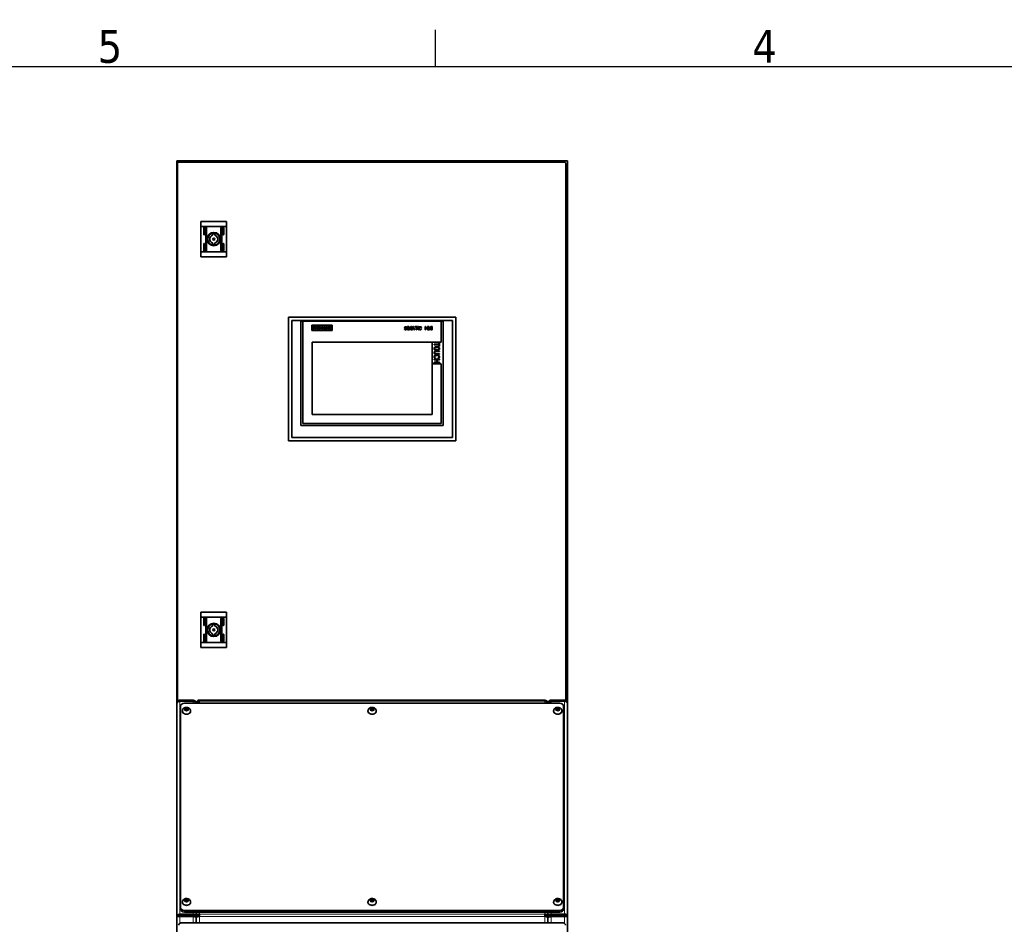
# Model space of a CAD drawing. Header units: millimetres. Extents: x 0 to 5040, y 0 to 3564.
# Tile 19 of 45: x 1148 to 2408, y 2346 to 3504. Entities that reach past the tile are written whole.
import ezdxf

# ---------------------------------------------------------------- set-up
doc = ezdxf.new("R2010")
doc.units = ezdxf.units.MM
doc.header["$LTSCALE"] = 12
doc.layers.get('0').update_dxf_attribs({"lineweight": 25})
for name, color, linetype, lineweight in [('Geometria schizzo (ISO)', 7, 'Continuous', 25), ('Simbolo (ISO)', 7, 'Continuous', 25), ('Spigoli visibili(ISO)', 7, 'Continuous', 35)]:
    doc.layers.add(name, color=color, linetype=linetype, lineweight=lineweight)
doc.layers.add('Spigoli tangenti visibili(ISO)', color=7, linetype='Continuous', lineweight=15, true_color=0x00803f)
doc.styles.add('Testo nota (ISO)', font='tahoma.ttf')

# ---------------------------------------------------------------- blocks, each defined once
blk = doc.blocks.new('Bordi Bordo di default')
at = {"layer": 'Geometria schizzo (ISO)'}
blk.add_line((140, 287), (140, 290.9), dxfattribs=at)
at = {"layer": 'Geometria schizzo (ISO)', "flags": 128}
blk.add_lwpolyline([(10, 10), (10, 287), (410, 287), (410, 10), (10, 10)], dxfattribs=at)
at = {"layer": 'Simbolo (ISO)', "char_height": 3.5, "attachment_point": 7, "style": 'Testo nota (ISO)'}
for s, insert in [('5', (103.98, 287.33)), ('4', (173.78, 287.4))]:
    blk.add_mtext(s, dxfattribs=dict(at, insert=insert))

msp = doc.modelspace()

# ---------------------------------------------------------------- linework, layer by layer
at = {"layer": 'Spigoli tangenti visibili(ISO)'}
for p, q in [((1369.932, 2631.838), (1369.932, 2633.189)), ((1827.932, 2633.189), (1827.932, 2631.838)), ((1352.932, 2631.838), (1352.932, 2359.54)), ((1369.932, 2629.365), (1369.932, 2631.838)), ((1819.932, 2632.018), (1377.932, 2632.018)), ((1377.932, 2632.018), (1377.932, 2629.365)), ((1819.932, 2629.365), (1819.932, 2632.018)), ((1827.932, 2631.838), (1827.932, 2629.365)), ((1844.932, 2359.54), (1844.932, 2631.838)), ((1352.932, 2358.126), (1352.932, 2356.278)), ((1352.932, 2356.278), (1352.932, 2347.787)), ((1358.932, 2362.078), (1358.932, 2364.2)), ((1369.932, 2359.54), (1369.932, 2362.078)), ((1369.932, 2358.126), (1369.932, 2359.54)), ((1369.932, 2348.189), (1369.932, 2356.278)), ((1377.932, 2362.078), (1377.932, 2359.361)), ((1377.932, 2359.361), (1819.932, 2359.361)), ((1377.932, 2356.532), (1377.932, 2348.189)), ((1819.932, 2356.532), (1377.932, 2356.532)), ((1819.932, 2359.361), (1819.932, 2362.078)), ((1819.932, 2348.189), (1819.932, 2356.532)), ((1827.932, 2362.078), (1827.932, 2359.54)), ((1827.932, 2359.54), (1827.932, 2358.126)), ((1827.932, 2356.278), (1827.932, 2348.189)), ((1838.932, 2364.2), (1838.932, 2362.078)), ((1844.932, 2356.278), (1844.932, 2358.126)), ((1844.932, 2347.787), (1844.932, 2356.278))]:
    msp.add_line(p, q, dxfattribs=at)
for centre in [(1361.432, 2621.445), (1598.932, 2621.445), (1836.432, 2621.445), (1361.432, 2376.786), (1598.932, 2376.786), (1836.432, 2376.786)]:
    msp.add_ellipse(centre, major_axis=(-2.69, 0), ratio=0.70710678, dxfattribs=at)
for centre in [(1361.432, 2619.635), (1598.932, 2619.635), (1836.432, 2619.635), (1361.432, 2374.976), (1598.932, 2374.976), (1836.432, 2374.976)]:
    msp.add_ellipse(centre, major_axis=(-5.25, 0), ratio=0.70710678, start_param=0, end_param=3.14159265, dxfattribs=at)
at = {"layer": 'Spigoli visibili(ISO)'}
for p, q in [((1848.932, 3323.189), (1348.932, 3323.189)), ((1348.932, 2629.189), (1348.932, 3323.189)), ((1349.852, 3319.449), (1349.852, 2631.741)), ((1844.612, 3321.689), (1352.092, 3321.689)), ((1846.852, 2632.698), (1846.852, 3319.449)), ((1848.932, 2629.189), (1848.932, 3323.189)), ((1379.852, 3245.689), (1379.852, 3239.52)), ((1379.852, 3245.689), (1412.852, 3245.689)), ((1379.852, 3206.858), (1379.852, 3239.52)), ((1379.852, 3239.52), (1412.852, 3239.52)), ((1383.602, 3237.689), (1383.602, 3229.189)), ((1384.602, 3229.189), (1384.602, 3237.689)), ((1386.102, 3237.689), (1386.102, 3208.689)), ((1387.102, 3208.689), (1387.102, 3237.689)), ((1405.602, 3237.689), (1405.602, 3208.689)), ((1406.602, 3208.689), (1406.602, 3237.689)), ((1408.102, 3237.689), (1408.102, 3229.189)), ((1409.102, 3229.189), (1409.102, 3237.689)), ((1412.852, 3245.689), (1412.852, 3239.52)), ((1412.852, 3206.858), (1412.852, 3239.52)), ((1394.852, 3229.77), (1394.852, 3228.064)), ((1397.852, 3228.064), (1397.852, 3229.77)), ((1401.18, 3229.252), (1401.18, 3229.631)), ((1383.602, 3217.189), (1383.602, 3208.689)), ((1384.602, 3208.689), (1384.602, 3217.189)), ((1394.852, 3218.315), (1394.852, 3216.608)), ((1397.852, 3216.608), (1397.852, 3218.315)), ((1401.18, 3216.748), (1401.18, 3217.127)), ((1408.102, 3217.189), (1408.102, 3208.689)), ((1409.102, 3208.689), (1409.102, 3217.189)), ((1379.852, 3206.858), (1379.852, 3200.689)), ((1379.852, 3206.858), (1412.852, 3206.858)), ((1379.852, 3200.689), (1412.852, 3200.689)), ((1412.852, 3206.858), (1412.852, 3200.689)), ((1491.932, 2965.189), (1491.932, 3123.189)), ((1491.932, 3123.189), (1705.932, 3123.189)), ((1496.232, 2969.489), (1496.232, 3118.889)), ((1496.232, 3118.889), (1701.632, 3118.889)), ((1507.872, 3118.389), (1507.872, 2984.629)), ((1689.992, 3118.389), (1507.872, 3118.389)), ((1510.372, 3118.389), (1510.372, 2987.129)), ((1521.638, 3106.188), (1521.638, 3113.188)), ((1521.638, 3113.188), (1547.638, 3113.188)), ((1525.182, 3110.813), (1525.182, 3111.515)), ((1526.001, 3111.554), (1526.001, 3107.888)), ((1527.132, 3111.554), (1526.001, 3111.554)), ((1527.132, 3107.888), (1527.132, 3111.554)), ((1527.99, 3107.888), (1527.99, 3111.554)), ((1527.99, 3111.554), (1530.681, 3111.554)), ((1530.681, 3111.554), (1530.681, 3110.891)), ((1531.383, 3111.554), (1531.383, 3107.888)), ((1532.709, 3111.554), (1531.383, 3111.554)), ((1533.684, 3109.331), (1532.709, 3111.554)), ((1534.581, 3111.554), (1533.684, 3109.331)), ((1535.907, 3111.554), (1534.581, 3111.554)), ((1535.907, 3107.888), (1535.907, 3111.554)), ((1536.765, 3111.554), (1536.765, 3107.888)), ((1539.495, 3111.554), (1536.765, 3111.554)), ((1539.495, 3110.891), (1539.495, 3111.554)), ((1540.158, 3111.554), (1540.158, 3107.888)), ((1541.367, 3111.554), (1540.158, 3111.554)), ((1542.654, 3109.292), (1541.367, 3111.554)), ((1543.434, 3111.554), (1542.654, 3111.554)), ((1542.654, 3111.554), (1542.654, 3109.292)), ((1543.434, 3107.888), (1543.434, 3111.554)), ((1546.632, 3110.813), (1546.632, 3111.515)), ((1547.638, 3113.188), (1547.638, 3106.188)), ((1644.058, 3107.158), (1644.058, 3111.158)), ((1644.058, 3111.158), (1644.558, 3111.158)), ((1644.558, 3111.158), (1644.558, 3107.158)), ((1645.974, 3111.158), (1645.224, 3111.158)), ((1645.224, 3111.158), (1645.224, 3107.158)), ((1647.224, 3107.583), (1645.974, 3111.158)), ((1648.474, 3111.158), (1647.224, 3107.583)), ((1649.224, 3111.158), (1648.474, 3111.158)), ((1649.224, 3107.158), (1649.224, 3111.158)), ((1651.224, 3111.158), (1649.891, 3107.158)), ((1651.891, 3111.158), (1651.224, 3111.158)), ((1653.224, 3107.158), (1651.891, 3111.158)), ((1657.058, 3111.158), (1653.891, 3111.158)), ((1653.891, 3111.158), (1653.891, 3110.732)), ((1657.058, 3110.732), (1657.058, 3111.158)), ((1658.224, 3111.158), (1657.724, 3111.158)), ((1657.724, 3111.158), (1657.724, 3107.158)), ((1658.224, 3107.158), (1658.224, 3111.158)), ((1667.308, 3111.158), (1666.808, 3111.158)), ((1666.808, 3111.158), (1666.808, 3107.158)), ((1667.308, 3109.541), (1667.308, 3111.158)), ((1670.141, 3111.158), (1669.641, 3111.158)), ((1669.641, 3111.158), (1669.641, 3109.541)), ((1670.141, 3107.158), (1670.141, 3111.158)), ((1671.558, 3111.158), (1670.808, 3111.158)), ((1670.808, 3111.158), (1670.808, 3107.158)), ((1672.808, 3107.583), (1671.558, 3111.158)), ((1674.058, 3111.158), (1672.808, 3107.583)), ((1674.808, 3111.158), (1674.058, 3111.158)), ((1674.808, 3107.158), (1674.808, 3111.158)), ((1675.974, 3111.158), (1675.474, 3111.158)), ((1675.474, 3111.158), (1675.474, 3107.158)), ((1675.974, 3107.158), (1675.974, 3111.158)), ((1687.492, 3091.439), (1687.492, 3118.389)), ((1689.992, 2984.629), (1689.992, 3118.389)), ((1701.632, 3118.889), (1701.632, 2969.489)), ((1705.932, 3123.189), (1705.932, 2965.189)), ((1547.638, 3106.188), (1521.638, 3106.188)), ((1522.569, 3108.668), (1522.569, 3107.966)), ((1526.001, 3107.888), (1527.132, 3107.888)), ((1530.72, 3107.888), (1527.99, 3107.888)), ((1530.681, 3110.891), (1529.043, 3110.891)), ((1529.043, 3110.891), (1529.043, 3110.033)), ((1529.043, 3110.033), (1530.486, 3110.033)), ((1530.486, 3109.448), (1529.043, 3109.448)), ((1529.043, 3109.448), (1529.043, 3108.551)), ((1529.043, 3108.551), (1530.72, 3108.551)), ((1530.486, 3110.033), (1530.486, 3109.448)), ((1530.72, 3108.551), (1530.72, 3107.888)), ((1531.383, 3107.888), (1532.124, 3107.888)), ((1532.124, 3107.888), (1532.124, 3110.228)), ((1532.124, 3110.228), (1533.138, 3107.849)), ((1533.138, 3107.849), (1533.801, 3107.849)), ((1533.801, 3107.849), (1534.854, 3110.267)), ((1534.854, 3110.267), (1534.854, 3107.888)), ((1534.854, 3107.888), (1535.907, 3107.888)), ((1536.765, 3107.888), (1539.534, 3107.888)), ((1537.857, 3110.033), (1537.857, 3110.891)), ((1537.857, 3110.891), (1539.495, 3110.891)), ((1539.3, 3110.033), (1537.857, 3110.033)), ((1537.857, 3108.551), (1537.857, 3109.448)), ((1537.857, 3109.448), (1539.3, 3109.448)), ((1539.534, 3108.551), (1537.857, 3108.551)), ((1539.3, 3109.448), (1539.3, 3110.033)), ((1539.534, 3107.888), (1539.534, 3108.551)), ((1540.158, 3107.888), (1540.899, 3107.888)), ((1540.899, 3107.888), (1540.899, 3110.228)), ((1540.899, 3110.228), (1542.225, 3107.888)), ((1542.225, 3107.888), (1543.434, 3107.888)), ((1544.058, 3108.668), (1544.058, 3107.966)), ((1640.308, 3108.264), (1640.808, 3108.264)), ((1643.141, 3110.222), (1642.641, 3110.222)), ((1644.558, 3107.158), (1644.058, 3107.158)), ((1645.224, 3107.158), (1645.724, 3107.158)), ((1645.724, 3107.158), (1645.724, 3110.307)), ((1645.724, 3110.307), (1646.891, 3107.158)), ((1646.891, 3107.158), (1647.558, 3107.158)), ((1647.558, 3107.158), (1648.724, 3110.307)), ((1648.724, 3110.307), (1648.724, 3107.158)), ((1648.724, 3107.158), (1649.224, 3107.158)), ((1649.891, 3107.158), (1650.391, 3107.158)), ((1650.391, 3107.158), (1650.724, 3108.179)), ((1650.724, 3108.179), (1652.391, 3108.179)), ((1650.808, 3108.52), (1651.558, 3110.817)), ((1652.308, 3108.52), (1650.808, 3108.52)), ((1651.558, 3110.817), (1652.308, 3108.52)), ((1652.391, 3108.179), (1652.724, 3107.158)), ((1652.724, 3107.158), (1653.224, 3107.158)), ((1653.891, 3110.732), (1655.224, 3110.732)), ((1655.224, 3110.732), (1655.224, 3107.158)), ((1655.224, 3107.158), (1655.724, 3107.158)), ((1655.724, 3107.158), (1655.724, 3110.732)), ((1655.724, 3110.732), (1657.058, 3110.732)), ((1657.724, 3107.158), (1658.224, 3107.158)), ((1661.641, 3110.137), (1662.141, 3110.137)), ((1662.141, 3108.179), (1661.641, 3108.179)), ((1666.808, 3107.158), (1667.308, 3107.158)), ((1669.641, 3109.541), (1667.308, 3109.541)), ((1667.308, 3107.158), (1667.308, 3109.03)), ((1667.308, 3109.03), (1669.641, 3109.03)), ((1669.641, 3109.03), (1669.641, 3107.158)), ((1669.641, 3107.158), (1670.141, 3107.158)), ((1670.808, 3107.158), (1671.308, 3107.158)), ((1671.308, 3107.158), (1671.308, 3110.307)), ((1671.308, 3110.307), (1672.474, 3107.158)), ((1672.474, 3107.158), (1673.141, 3107.158)), ((1673.141, 3107.158), (1674.308, 3110.307)), ((1674.308, 3110.307), (1674.308, 3107.158)), ((1674.308, 3107.158), (1674.808, 3107.158)), ((1675.474, 3107.158), (1675.974, 3107.158)), ((1522.182, 3091.439), (1522.182, 2998.939)), ((1675.682, 3091.439), (1522.182, 3091.439)), ((1675.682, 3091.439), (1687.492, 3091.439)), ((1675.682, 3063.749), (1675.682, 3091.439)), ((1684.325, 3088.756), (1678.226, 3088.756)), ((1678.226, 3088.756), (1678.226, 3088.073)), ((1678.226, 3088.073), (1684.325, 3088.073)), ((1685.051, 3090.576), (1684.325, 3090.576)), ((1684.325, 3090.576), (1684.325, 3088.756)), ((1684.325, 3088.073), (1684.325, 3086.253)), ((1684.325, 3086.253), (1685.051, 3086.253)), ((1685.051, 3086.253), (1685.051, 3090.576)), ((1685.051, 3079.883), (1680.549, 3079.883)), ((1680.549, 3079.201), (1685.051, 3079.201)), ((1685.051, 3076.471), (1680.549, 3076.471)), ((1680.549, 3075.788), (1685.051, 3075.788)), ((1685.051, 3079.201), (1685.051, 3079.883)), ((1685.051, 3075.788), (1685.051, 3076.471)), ((1675.682, 2998.939), (1675.682, 3063.749)), ((1687.492, 3063.749), (1675.682, 3063.749)), ((1685.051, 3069.532), (1678.226, 3069.532)), ((1678.226, 3069.532), (1678.226, 3068.85)), ((1678.226, 3068.85), (1681.421, 3068.85)), ((1681.421, 3065.665), (1678.226, 3065.665)), ((1678.226, 3065.665), (1678.226, 3064.982)), ((1678.226, 3064.982), (1685.051, 3064.982)), ((1679.969, 3070.442), (1679.969, 3071.125)), ((1681.421, 3068.85), (1681.421, 3065.665)), ((1682.292, 3065.665), (1682.292, 3068.85)), ((1682.292, 3068.85), (1685.051, 3068.85)), ((1685.051, 3065.665), (1682.292, 3065.665)), ((1683.308, 3071.125), (1683.308, 3070.442)), ((1685.051, 3068.85), (1685.051, 3069.532)), ((1685.051, 3064.982), (1685.051, 3065.665)), ((1687.492, 2987.129), (1687.492, 3063.749)), ((1522.182, 2998.939), (1675.682, 2998.939)), ((1510.372, 2987.129), (1687.492, 2987.129)), ((1507.872, 2984.629), (1689.992, 2984.629)), ((1705.932, 2965.189), (1491.932, 2965.189)), ((1701.632, 2969.489), (1496.232, 2969.489)), ((1379.852, 2745.689), (1379.852, 2739.52)), ((1379.852, 2745.689), (1412.852, 2745.689)), ((1379.852, 2706.858), (1379.852, 2739.52)), ((1379.852, 2739.52), (1412.852, 2739.52)), ((1383.602, 2737.689), (1383.602, 2729.189)), ((1384.602, 2729.189), (1384.602, 2737.689)), ((1386.102, 2737.689), (1386.102, 2708.689)), ((1387.102, 2708.689), (1387.102, 2737.689)), ((1405.602, 2737.689), (1405.602, 2708.689)), ((1406.602, 2708.689), (1406.602, 2737.689)), ((1408.102, 2737.689), (1408.102, 2729.189)), ((1409.102, 2729.189), (1409.102, 2737.689)), ((1412.852, 2745.689), (1412.852, 2739.52)), ((1412.852, 2706.858), (1412.852, 2739.52)), ((1394.852, 2729.77), (1394.852, 2728.064)), ((1397.852, 2728.064), (1397.852, 2729.77)), ((1401.18, 2729.252), (1401.18, 2729.631)), ((1383.602, 2717.189), (1383.602, 2708.689)), ((1384.602, 2708.689), (1384.602, 2717.189)), ((1394.852, 2718.315), (1394.852, 2716.608)), ((1397.852, 2716.608), (1397.852, 2718.315)), ((1401.18, 2716.748), (1401.18, 2717.127)), ((1408.102, 2717.189), (1408.102, 2708.689)), ((1409.102, 2708.689), (1409.102, 2717.189)), ((1379.852, 2706.858), (1379.852, 2700.689)), ((1379.852, 2706.858), (1412.852, 2706.858)), ((1379.852, 2700.689), (1412.852, 2700.689)), ((1412.852, 2706.858), (1412.852, 2700.689)), ((1369.932, 2633.189), (1352.932, 2633.189)), ((1352.932, 2631.838), (1352.932, 2633.189)), ((1377.932, 2633.189), (1819.932, 2633.189)), ((1377.932, 2632.018), (1377.932, 2633.189)), ((1819.932, 2633.189), (1819.932, 2632.018)), ((1844.932, 2633.189), (1827.932, 2633.189)), ((1844.932, 2631.838), (1844.932, 2633.189)), ((1348.932, 2356.532), (1348.932, 2629.189)), ((1352.932, 2631.838), (1369.932, 2631.838)), ((1353.932, 2367.735), (1353.932, 2625.829)), ((1358.932, 2629.365), (1838.932, 2629.365)), ((1359.432, 2622.262), (1361.432, 2623.078)), ((1359.432, 2620.629), (1359.432, 2622.262)), ((1361.432, 2619.812), (1359.432, 2620.629)), ((1361.432, 2623.078), (1363.432, 2622.262)), ((1361.432, 2621.607), (1361.432, 2623.078)), ((1363.432, 2620.629), (1361.432, 2619.812)), ((1363.432, 2622.262), (1363.432, 2620.629)), ((1373.889, 2629.775), (1373.932, 2629.775)), ((1373.932, 2629.365), (1373.932, 2629.775)), ((1596.932, 2622.262), (1598.932, 2623.078)), ((1596.932, 2620.629), (1596.932, 2622.262)), ((1598.932, 2619.812), (1596.932, 2620.629)), ((1598.932, 2623.078), (1600.932, 2622.262)), ((1598.932, 2621.607), (1598.932, 2623.078)), ((1600.932, 2620.629), (1598.932, 2619.812)), ((1600.932, 2622.262), (1600.932, 2620.629)), ((1823.975, 2629.775), (1823.932, 2629.775)), ((1823.932, 2629.775), (1823.932, 2629.365)), ((1827.932, 2631.838), (1844.932, 2631.838)), ((1834.432, 2622.262), (1836.432, 2623.078)), ((1834.432, 2620.629), (1834.432, 2622.262)), ((1836.432, 2619.812), (1834.432, 2620.629)), ((1836.432, 2623.078), (1838.432, 2622.262)), ((1836.432, 2621.607), (1836.432, 2623.078)), ((1838.432, 2620.629), (1836.432, 2619.812)), ((1838.432, 2622.262), (1838.432, 2620.629)), ((1843.932, 2625.829), (1843.932, 2367.735)), ((1848.932, 2629.189), (1848.932, 2356.532)), ((1356.182, 2619.635), (1356.182, 2619.112)), ((1366.682, 2619.635), (1366.682, 2619.112)), ((1593.682, 2619.635), (1593.682, 2619.112)), ((1604.182, 2619.635), (1604.182, 2619.112)), ((1831.182, 2619.635), (1831.182, 2619.112)), ((1841.682, 2619.635), (1841.682, 2619.112)), ((1356.182, 2374.976), (1356.182, 2374.453)), ((1359.432, 2377.603), (1361.432, 2378.419)), ((1359.432, 2375.97), (1359.432, 2377.603)), ((1361.432, 2375.153), (1359.432, 2375.97)), ((1361.432, 2378.419), (1363.432, 2377.603)), ((1361.432, 2376.948), (1361.432, 2378.419)), ((1363.432, 2375.97), (1361.432, 2375.153)), ((1363.432, 2377.603), (1363.432, 2375.97)), ((1366.682, 2374.976), (1366.682, 2374.453)), ((1593.682, 2374.976), (1593.682, 2374.453)), ((1596.932, 2377.603), (1598.932, 2378.419)), ((1596.932, 2375.97), (1596.932, 2377.603)), ((1598.932, 2375.153), (1596.932, 2375.97)), ((1598.932, 2378.419), (1600.932, 2377.603)), ((1598.932, 2376.948), (1598.932, 2378.419)), ((1600.932, 2375.97), (1598.932, 2375.153)), ((1600.932, 2377.603), (1600.932, 2375.97)), ((1604.182, 2374.976), (1604.182, 2374.453)), ((1831.182, 2374.976), (1831.182, 2374.453)), ((1834.432, 2377.603), (1836.432, 2378.419)), ((1834.432, 2375.97), (1834.432, 2377.603)), ((1836.432, 2375.153), (1834.432, 2375.97)), ((1836.432, 2378.419), (1838.432, 2377.603)), ((1836.432, 2376.948), (1836.432, 2378.419)), ((1838.432, 2375.97), (1836.432, 2375.153)), ((1838.432, 2377.603), (1838.432, 2375.97)), ((1841.682, 2374.976), (1841.682, 2374.453)), ((1348.932, 1940.189), (1348.932, 2356.532)), ((1350.932, 2356.532), (1348.932, 2356.532)), ((1369.932, 2359.54), (1352.932, 2359.54)), ((1352.932, 2358.126), (1352.932, 2359.54)), ((1352.932, 2358.126), (1369.932, 2358.126)), ((1352.932, 2356.278), (1369.932, 2356.278)), ((1353.932, 2367.735), (1353.932, 2365.614)), ((1838.932, 2364.2), (1358.932, 2364.2)), ((1358.932, 2362.078), (1838.932, 2362.078)), ((1371.932, 2357.298), (1371.932, 2356.167)), ((1371.932, 2357.298), (1373.932, 2357.298)), ((1373.932, 2362.078), (1373.932, 2357.298)), ((1373.932, 2357.298), (1373.932, 2362.078)), ((1373.932, 2355.45), (1373.932, 2357.298)), ((1375.932, 2357.298), (1373.932, 2357.298)), ((1373.932, 2357.298), (1373.932, 2355.45)), ((1373.932, 2355.45), (1373.932, 2348.189)), ((1373.932, 2348.189), (1373.932, 2355.45)), ((1375.932, 2357.298), (1375.932, 2356.172)), ((1377.932, 2356.532), (1377.932, 2359.361)), ((1819.932, 2359.361), (1819.932, 2356.532)), ((1821.932, 2357.298), (1821.932, 2356.172)), ((1821.932, 2357.298), (1823.932, 2357.298)), ((1823.932, 2357.298), (1823.932, 2362.078)), ((1823.932, 2362.078), (1823.932, 2357.298)), ((1825.932, 2357.298), (1823.932, 2357.298)), ((1823.932, 2357.298), (1823.932, 2355.45)), ((1823.932, 2355.45), (1823.932, 2357.298)), ((1823.932, 2348.189), (1823.932, 2355.45)), ((1823.932, 2355.45), (1823.932, 2348.189)), ((1825.932, 2357.298), (1825.932, 2356.167)), ((1844.932, 2359.54), (1827.932, 2359.54)), ((1844.932, 2358.126), (1827.932, 2358.126)), ((1827.932, 2356.278), (1844.932, 2356.278)), ((1843.932, 2365.614), (1843.932, 2367.735)), ((1844.932, 2358.126), (1844.932, 2359.54)), ((1846.932, 2356.532), (1848.932, 2356.532)), ((1848.932, 2356.532), (1848.932, 1940.189)), ((1354.432, 2348.189), (1843.432, 2348.189))]:
    msp.add_line(p, q, dxfattribs=at)
for centre, radius in [((1396.352, 3223.189), 8.55), ((1396.352, 3223.189), 8.05), ((1396.352, 3223.189), 7.75), ((1396.352, 3223.189), 1.3), ((1396.352, 2723.189), 8.55), ((1396.352, 2723.189), 8.05), ((1396.352, 2723.189), 7.75), ((1396.352, 2723.189), 1.3)]:
    msp.add_circle(centre, radius, dxfattribs=at)
for centre, radius, start, end in [((1352.092, 3319.449), 2.24, 90, 180), ((1844.612, 3319.449), 2.24, 0, 90), ((1384.102, 3237.689), 0.5, 0, 180), ((1386.602, 3237.689), 0.5, 0, 180), ((1406.102, 3237.689), 0.5, 0, 180), ((1408.602, 3237.689), 0.5, 0, 180), ((1384.102, 3229.189), 0.5, 180, 0), ((1396.352, 3223.189), 5.1, 107.104635, 252.895365), ((1396.352, 3223.189), 6.75, 77.160412, 102.839588), ((1396.352, 3223.189), 5.1, 287.104635, 72.895365), ((1408.602, 3229.189), 0.5, 180, 0), ((1384.102, 3217.189), 0.5, 0, 180), ((1396.352, 3223.189), 6.75, 257.160412, 282.839588), ((1408.602, 3217.189), 0.5, 0, 180), ((1384.102, 3208.689), 0.5, 180, 0), ((1386.602, 3208.689), 0.5, 180, 0), ((1406.102, 3208.689), 0.5, 180, 0), ((1408.602, 3208.689), 0.5, 180, 0), ((1384.102, 2737.689), 0.5, 0, 180), ((1386.602, 2737.689), 0.5, 0, 180), ((1406.102, 2737.689), 0.5, 0, 180), ((1408.602, 2737.689), 0.5, 0, 180), ((1384.102, 2729.189), 0.5, 180, 0), ((1396.352, 2723.189), 5.1, 107.104635, 252.895365), ((1396.352, 2723.189), 6.75, 77.160412, 102.839588), ((1396.352, 2723.189), 5.1, 287.104635, 72.895365), ((1408.602, 2729.189), 0.5, 180, 0), ((1384.102, 2717.189), 0.5, 0, 180), ((1384.102, 2708.689), 0.5, 180, 0), ((1386.602, 2708.689), 0.5, 180, 0), ((1396.352, 2723.189), 6.75, 257.160412, 282.839588), ((1406.102, 2708.689), 0.5, 180, 0), ((1408.602, 2717.189), 0.5, 0, 180), ((1408.602, 2708.689), 0.5, 180, 0), ((1354.432, 2345.189), 3, 90, 180), ((1843.432, 2345.189), 3, 0, 90)]:
    msp.add_arc(centre, radius, start, end, dxfattribs=at)
for centre, major_axis, ratio, start_param, end_param in [((1358.932, 2625.829), (-5, 0), 0.70710678, 4.71238898, 6.28318531), ((1838.932, 2625.829), (5, 0), 0.70710678, 0, 1.57079633), ((1361.432, 2619.112), (5.25, 0), 0.70710678, 3.14159265, 6.28318531), ((1598.932, 2619.112), (5.25, 0), 0.70710678, 3.14159265, 6.28318531), ((1836.432, 2619.112), (5.25, 0), 0.70710678, 3.14159265, 6.28318531), ((1361.432, 2374.453), (5.25, 0), 0.70710678, 3.14159265, 6.28318531), ((1598.932, 2374.453), (5.25, 0), 0.70710678, 3.14159265, 6.28318531), ((1836.432, 2374.453), (5.25, 0), 0.70710678, 3.14159265, 6.28318531), ((1358.932, 2367.735), (-5, 0), 0.70710678, 0, 1.57079633), ((1358.932, 2365.614), (-5, 0), 0.70710678, 0, 1.57079633), ((1369.932, 2357.298), (2, 0), 0.41421356, 0, 1.57079633), ((1827.932, 2357.298), (-2, 0), 0.41421356, 4.71238898, 6.28318531), ((1838.932, 2367.735), (5, 0), 0.70710678, 4.71238898, 6.28318531), ((1838.932, 2365.614), (5, 0), 0.70710678, 4.71238898, 6.28318531)]:
    msp.add_ellipse(centre, major_axis=major_axis, ratio=ratio, start_param=start_param, end_param=end_param, dxfattribs=at)
for points, knots in [([(1525.182, 3111.515), (1524.914, 3111.562), (1524.563, 3111.63), (1524.07, 3111.665), (1523.725, 3111.64), (1523.36, 3111.56), (1523.029, 3111.416), (1522.746, 3111.195), (1522.563, 3110.868), (1522.514, 3110.511), (1522.562, 3110.162), (1522.734, 3109.857), (1522.96, 3109.651), (1523.222, 3109.505), (1523.52, 3109.366), (1523.852, 3109.232), (1524.14, 3109.098), (1524.318, 3108.973), (1524.393, 3108.821), (1524.344, 3108.681), (1524.213, 3108.586), (1524.055, 3108.532), (1523.884, 3108.499), (1523.715, 3108.482), (1523.488, 3108.475), (1523.095, 3108.5), (1522.775, 3108.587), (1522.569, 3108.668)], [0, 0, 0, 0, 0.10329079, 0.1354975, 0.18738975, 0.23392729, 0.27657331, 0.32346868, 0.3675738, 0.41511706, 0.45764302, 0.49933538, 0.54502271, 0.57153398, 0.61311004, 0.66988591, 0.7073551, 0.73344259, 0.75123643, 0.76687553, 0.78537061, 0.81058642, 0.82983455, 0.85129276, 0.87510605, 0.91609305, 1, 1, 1, 1]), ([(1546.632, 3111.515), (1546.367, 3111.56), (1546.018, 3111.624), (1545.532, 3111.655), (1545.193, 3111.629), (1544.836, 3111.546), (1544.51, 3111.397), (1544.229, 3111.175), (1544.045, 3110.853), (1543.995, 3110.502), (1544.047, 3110.158), (1544.221, 3109.855), (1544.45, 3109.649), (1544.716, 3109.501), (1545.015, 3109.362), (1545.346, 3109.229), (1545.634, 3109.098), (1545.813, 3108.977), (1545.89, 3108.828), (1545.84, 3108.689), (1545.708, 3108.597), (1545.547, 3108.543), (1545.372, 3108.507), (1545.2, 3108.488), (1544.973, 3108.479), (1544.583, 3108.502), (1544.263, 3108.588), (1544.058, 3108.668)], [0, 0, 0, 0, 0.10254083, 0.13499396, 0.18559758, 0.23144777, 0.27404615, 0.32153324, 0.36544608, 0.41184917, 0.45417555, 0.49602624, 0.54221547, 0.56984391, 0.61175256, 0.66808694, 0.7058853, 0.73203868, 0.74956725, 0.76492353, 0.78347205, 0.80902043, 0.82957194, 0.85149132, 0.87492978, 0.91597462, 1, 1, 1, 1]), ([(1640.808, 3108.264), (1640.818, 3108.22), (1640.864, 3108.082), (1641.004, 3107.854), (1641.353, 3107.659), (1641.809, 3107.671), (1642.252, 3107.67), (1642.605, 3107.818), (1642.818, 3108.03), (1642.925, 3108.307), (1642.818, 3108.584), (1642.605, 3108.795), (1642.279, 3108.933), (1641.891, 3108.944), (1641.504, 3108.961), (1641.107, 3109.112), (1640.796, 3109.342), (1640.571, 3109.688), (1640.55, 3110.037), (1640.573, 3110.418), (1640.801, 3110.762), (1641.121, 3110.997), (1641.504, 3111.142), (1641.906, 3111.169), (1642.35, 3111.131), (1642.722, 3110.916), (1642.951, 3110.638), (1643.085, 3110.41), (1643.128, 3110.275), (1643.141, 3110.222)], [0, 0, 0, 0, 0.01408936, 0.04607962, 0.08151103, 0.13416046, 0.18680988, 0.22021427, 0.25145707, 0.27963579, 0.30781452, 0.33905732, 0.37246171, 0.41640558, 0.46034946, 0.49335291, 0.54868143, 0.57928097, 0.61996875, 0.6559526, 0.6978275, 0.74430722, 0.77930791, 0.82508138, 0.8702724, 0.91761508, 0.95539594, 0.98280245, 1, 1, 1, 1]), ([(1662.141, 3110.137), (1662.136, 3110.23), (1662.091, 3110.468), (1661.864, 3110.801), (1661.526, 3111.028), (1661.115, 3111.144), (1660.618, 3111.164), (1660.094, 3111.155), (1659.622, 3111.007), (1659.295, 3110.744), (1659.038, 3110.409), (1658.907, 3109.977), (1658.886, 3109.421), (1658.881, 3108.853), (1658.914, 3108.319), (1659.038, 3107.907), (1659.295, 3107.572), (1659.622, 3107.309), (1660.075, 3107.166), (1660.62, 3107.153), (1661.148, 3107.165), (1661.591, 3107.325), (1661.919, 3107.565), (1662.092, 3107.894), (1662.134, 3108.106), (1662.141, 3108.179)], [0, 0, 0, 0, 0.02648452, 0.07123606, 0.11250144, 0.14328242, 0.19476914, 0.25720882, 0.29578827, 0.33668032, 0.37781412, 0.41704883, 0.46635002, 0.53992557, 0.58317704, 0.62241175, 0.66354555, 0.7044376, 0.74301705, 0.79997879, 0.8631735, 0.89553332, 0.93642536, 0.97888513, 1, 1, 1, 1]), ([(1522.569, 3107.966), (1522.819, 3107.894), (1523.189, 3107.813), (1523.71, 3107.784), (1524.103, 3107.807), (1524.493, 3107.888), (1524.857, 3108.034), (1525.177, 3108.255), (1525.396, 3108.591), (1525.454, 3108.962), (1525.403, 3109.321), (1525.233, 3109.635), (1525.004, 3109.851), (1524.738, 3110.003), (1524.44, 3110.15), (1524.111, 3110.29), (1523.825, 3110.425), (1523.648, 3110.554), (1523.576, 3110.699), (1523.613, 3110.82), (1523.709, 3110.9), (1523.83, 3110.949), (1523.959, 3110.984), (1524.085, 3111.004), (1524.267, 3111.012), (1524.641, 3110.98), (1524.961, 3110.89), (1525.182, 3110.813)], [0, 0, 0, 0, 0.09846969, 0.14284222, 0.19736124, 0.24700921, 0.29308981, 0.34519262, 0.39189039, 0.44040846, 0.48433783, 0.527032, 0.57328792, 0.60124536, 0.64310119, 0.69898881, 0.73657221, 0.76287328, 0.7810136, 0.79326058, 0.80760368, 0.82672795, 0.84236079, 0.85832051, 0.87479292, 0.91141699, 1, 1, 1, 1]), ([(1544.058, 3107.966), (1544.307, 3107.896), (1544.676, 3107.815), (1545.195, 3107.788), (1545.585, 3107.812), (1545.972, 3107.894), (1546.33, 3108.039), (1546.643, 3108.261), (1546.853, 3108.596), (1546.907, 3108.964), (1546.857, 3109.321), (1546.688, 3109.631), (1546.463, 3109.844), (1546.202, 3109.994), (1545.907, 3110.137), (1545.581, 3110.275), (1545.297, 3110.408), (1545.119, 3110.536), (1545.038, 3110.708), (1545.123, 3110.899), (1545.371, 3110.987), (1545.661, 3111.007), (1546.103, 3110.978), (1546.421, 3110.891), (1546.632, 3110.813)], [0, 0, 0, 0, 0.09882071, 0.14335142, 0.19799642, 0.24762046, 0.29354835, 0.34484802, 0.39138255, 0.44030855, 0.48404554, 0.52661396, 0.57274013, 0.60003365, 0.64157911, 0.6975129, 0.73523028, 0.76162511, 0.77983009, 0.80275514, 0.83161688, 0.87498607, 0.91412751, 1, 1, 1, 1]), ([(1642.641, 3110.222), (1642.603, 3110.325), (1642.505, 3110.476), (1642.231, 3110.647), (1641.89, 3110.651), (1641.542, 3110.636), (1641.257, 3110.496), (1641.087, 3110.289), (1641.045, 3110.052), (1641.087, 3109.814), (1641.257, 3109.608), (1641.542, 3109.466), (1641.939, 3109.456), (1642.368, 3109.433), (1642.797, 3109.277), (1643.095, 3109.011), (1643.337, 3108.694), (1643.419, 3108.307), (1643.332, 3107.9), (1643.068, 3107.573), (1642.729, 3107.298), (1642.284, 3107.167), (1641.79, 3107.153), (1641.292, 3107.165), (1640.824, 3107.347), (1640.501, 3107.68), (1640.366, 3108.016), (1640.319, 3108.207), (1640.308, 3108.264)], [0, 0, 0, 0, 0.03194214, 0.05753914, 0.09707692, 0.13661471, 0.16602218, 0.1943364, 0.21704954, 0.23976267, 0.26807688, 0.29748435, 0.33702214, 0.39111468, 0.43263243, 0.47720675, 0.51511517, 0.55617553, 0.59723588, 0.64148326, 0.6854706, 0.73266884, 0.78389895, 0.84081975, 0.88797227, 0.93788558, 0.98164172, 1, 1, 1, 1]), ([(1661.641, 3108.179), (1661.632, 3108.134), (1661.59, 3108.007), (1661.436, 3107.806), (1661.087, 3107.677), (1660.619, 3107.668), (1660.144, 3107.66), (1659.76, 3107.817), (1659.535, 3108.048), (1659.417, 3108.348), (1659.372, 3108.827), (1659.396, 3109.344), (1659.388, 3109.885), (1659.52, 3110.251), (1659.76, 3110.499), (1660.126, 3110.65), (1660.601, 3110.646), (1661.067, 3110.648), (1661.482, 3110.49), (1661.601, 3110.284), (1661.641, 3110.137)], [0, 0, 0, 0, 0.01887679, 0.05686904, 0.10162392, 0.17018194, 0.25438238, 0.29913714, 0.34099599, 0.38640534, 0.43249121, 0.54271086, 0.60476434, 0.6597744, 0.70163326, 0.74638802, 0.82276468, 0.89914148, 0.94389637, 1, 1, 1, 1]), ([(1680.549, 3079.883), (1680.061, 3079.876), (1679.401, 3079.698), (1678.677, 3079.162), (1678.255, 3078.503), (1678.165, 3077.751), (1678.335, 3077.042), (1678.678, 3076.51), (1679.194, 3076.118), (1679.855, 3075.87), (1680.3, 3075.798), (1680.549, 3075.788)], [0, 0, 0, 0, 0.19616416, 0.30331944, 0.38171226, 0.53187754, 0.6171254, 0.69551822, 0.80267374, 0.89326889, 1, 1, 1, 1]), ([(1683.308, 3070.442), (1683.481, 3070.445), (1683.837, 3070.5), (1684.358, 3070.766), (1684.844, 3071.269), (1685.099, 3071.996), (1685.057, 3072.738), (1684.996, 3073.449), (1684.643, 3074.172), (1683.913, 3074.63), (1682.974, 3074.884), (1682.012, 3074.874), (1680.992, 3074.887), (1680.084, 3074.846), (1679.249, 3074.593), (1678.65, 3074.14), (1678.298, 3073.526), (1678.215, 3072.868), (1678.208, 3072.268), (1678.286, 3071.72), (1678.492, 3071.189), (1678.886, 3070.843), (1679.325, 3070.45), (1679.694, 3070.405), (1679.969, 3070.442)], [0, 0, 0, 0, 0.031858, 0.06881923, 0.1087564, 0.16249172, 0.20926282, 0.2493528, 0.29799866, 0.35568164, 0.40693763, 0.48174022, 0.53722981, 0.60141752, 0.6538541, 0.7006333, 0.74068411, 0.78496724, 0.82497778, 0.85481053, 0.89007941, 0.93001665, 0.9534062, 1, 1, 1, 1]), ([(1685.051, 3083.294), (1685.052, 3083.195), (1685.042, 3082.899), (1685.073, 3082.501), (1684.885, 3081.921), (1684.438, 3081.367), (1683.551, 3080.881), (1682.451, 3080.738), (1681.367, 3080.818), (1680.389, 3080.813), (1679.463, 3080.936), (1678.823, 3081.421), (1678.369, 3081.958), (1678.193, 3082.546), (1678.239, 3083.041), (1678.199, 3083.539), (1678.315, 3083.925), (1678.525, 3084.375), (1678.938, 3084.816), (1679.552, 3085.166), (1680.334, 3085.328), (1681.127, 3085.353), (1681.917, 3085.333), (1682.711, 3085.372), (1683.399, 3085.256), (1684.057, 3085.023), (1684.627, 3084.608), (1685.007, 3084.001), (1685.05, 3083.493), (1685.051, 3083.294)], [0, 0, 0, 0, 0.015625, 0.046875, 0.0625, 0.109375, 0.15625, 0.21875, 0.28125, 0.328125, 0.375, 0.421875, 0.453125, 0.484375, 0.515625, 0.53125, 0.5625, 0.578125, 0.609375, 0.65625, 0.6875, 0.734375, 0.78125, 0.8125, 0.859375, 0.890625, 0.921875, 0.96875, 1, 1, 1, 1]), ([(1680.549, 3076.471), (1680.346, 3076.48), (1679.996, 3076.552), (1679.524, 3076.776), (1679.208, 3077.147), (1679.076, 3077.599), (1679.077, 3078.072), (1679.248, 3078.685), (1679.862, 3079.1), (1680.341, 3079.196), (1680.549, 3079.201)], [0, 0, 0, 0, 0.13283302, 0.24312856, 0.34369401, 0.4508811, 0.55299393, 0.66018043, 0.86716709, 1, 1, 1, 1]), ([(1684.18, 3083.068), (1684.178, 3082.92), (1684.21, 3082.625), (1684.083, 3082.189), (1683.759, 3081.769), (1683.203, 3081.519), (1682.612, 3081.467), (1681.949, 3081.478), (1681.286, 3081.481), (1680.55, 3081.447), (1679.887, 3081.591), (1679.32, 3081.968), (1679.059, 3082.545), (1679.11, 3083.134), (1679.096, 3083.737), (1679.43, 3084.261), (1680.014, 3084.62), (1680.765, 3084.675), (1681.644, 3084.653), (1682.456, 3084.673), (1683.19, 3084.618), (1683.762, 3084.378), (1684.051, 3083.936), (1684.219, 3083.515), (1684.181, 3083.217), (1684.18, 3083.068)], [0, 0, 0, 0, 0.03125, 0.0625, 0.09375, 0.140625, 0.1875, 0.21875, 0.28125, 0.328125, 0.375, 0.421875, 0.46875, 0.5, 0.546875, 0.59375, 0.625, 0.6875, 0.75, 0.8125, 0.859375, 0.90625, 0.9375, 0.96875, 1, 1, 1, 1]), ([(1679.969, 3071.125), (1679.892, 3071.136), (1679.589, 3071.213), (1679.14, 3071.611), (1679.092, 3072.292), (1679.078, 3072.905), (1679.171, 3073.483), (1679.551, 3073.922), (1680.093, 3074.134), (1680.71, 3074.212), (1681.276, 3074.193), (1681.824, 3074.196), (1682.333, 3074.199), (1682.928, 3074.186), (1683.54, 3074.016), (1684.049, 3073.603), (1684.215, 3073.047), (1684.159, 3072.549), (1684.236, 3071.966), (1683.986, 3071.535), (1683.707, 3071.162), (1683.486, 3071.112), (1683.308, 3071.125)], [0, 0, 0, 0, 0.02064893, 0.08746091, 0.14493683, 0.20185719, 0.25886367, 0.29996556, 0.35551148, 0.41445779, 0.47055662, 0.51117992, 0.56534431, 0.61067871, 0.67460495, 0.73717469, 0.78098295, 0.82793395, 0.87488496, 0.93815108, 0.95870197, 1, 1, 1, 1]), ([(1352.932, 2633.189), (1351.659, 2633.189), (1350.402, 2632.539), (1349.667, 2631.499), (1349.193, 2630.829), (1348.932, 2630.01), (1348.932, 2629.189)], [0, 0, 0, 0, 0.95510012, 0.95510012, 0.95510012, 1.57079633, 1.57079633, 1.57079633, 1.57079633]), ([(1373.928, 2629.365), (1373.872, 2630.574), (1373.238, 2631.747), (1372.251, 2632.449), (1371.579, 2632.927), (1370.757, 2633.189), (1369.932, 2633.189)], [1.61467305, 1.61467305, 1.61467305, 1.61467305, 2.52336642, 2.52336642, 2.52336642, 3.14159265, 3.14159265, 3.14159265, 3.14159265]), ([(1377.932, 2633.189), (1376.659, 2633.189), (1375.402, 2632.539), (1374.667, 2631.499), (1374.226, 2630.877), (1373.97, 2630.126), (1373.936, 2629.365)], [0, 0, 0, 0, 0.95510012, 0.95510012, 0.95510012, 1.5269196, 1.5269196, 1.5269196, 1.5269196]), ([(1823.928, 2629.365), (1823.872, 2630.577), (1823.234, 2631.753), (1822.242, 2632.455), (1821.572, 2632.929), (1820.753, 2633.189), (1819.932, 2633.189)], [0.04387672, 0.04387672, 0.04387672, 0.04387672, 0.95510012, 0.95510012, 0.95510012, 1.57079633, 1.57079633, 1.57079633, 1.57079633]), ([(1827.932, 2633.189), (1826.662, 2633.189), (1825.409, 2632.543), (1824.673, 2631.508), (1824.229, 2630.883), (1823.971, 2630.129), (1823.936, 2629.365)], [-3.14159265, -3.14159265, -3.14159265, -3.14159265, -2.18902256, -2.18902256, -2.18902256, -1.61467305, -1.61467305, -1.61467305, -1.61467305]), ([(1848.932, 2629.189), (1848.932, 2630.463), (1848.282, 2631.719), (1847.242, 2632.455), (1846.572, 2632.929), (1845.753, 2633.189), (1844.932, 2633.189)], [0, 0, 0, 0, 0.95510012, 0.95510012, 0.95510012, 1.57079633, 1.57079633, 1.57079633, 1.57079633]), ([(1348.932, 2629.189), (1348.932, 2630.053), (1349.582, 2630.905), (1350.622, 2631.389), (1351.292, 2631.701), (1352.111, 2631.861), (1352.932, 2631.838)], [0, 0, 0, 0, 0.95510012, 0.95510012, 0.95510012, 1.57079633, 1.57079633, 1.57079633, 1.57079633]), ([(1356.182, 2619.635), (1356.182, 2620.075), (1356.259, 2620.515), (1356.547, 2621.349), (1356.763, 2621.74), (1357.317, 2622.471), (1357.667, 2622.796), (1358.483, 2623.377), (1358.961, 2623.61), (1360, 2623.961), (1360.565, 2624.063), (1361.715, 2624.117), (1362.3, 2624.065), (1363.435, 2623.798), (1363.986, 2623.584), (1364.974, 2622.989), (1365.418, 2622.619), (1366.094, 2621.764), (1366.348, 2621.308), (1366.62, 2620.43), (1366.682, 2620.033), (1366.682, 2619.635)], [3.14159265, 3.14159265, 3.14159265, 3.14159265, 3.38091246, 3.38091246, 3.63357697, 3.63357697, 3.92427993, 3.92427993, 4.26701763, 4.26701763, 4.64593277, 4.64593277, 5.03423033, 5.03423033, 5.41846202, 5.41846202, 5.7731386, 5.7731386, 6.06713041, 6.06713041, 6.28318531, 6.28318531, 6.28318531, 6.28318531]), ([(1369.932, 2631.838), (1371.202, 2631.838), (1372.456, 2631.286), (1373.192, 2630.403), (1373.454, 2630.088), (1373.651, 2629.735), (1373.776, 2629.364)], [-3.14159265, -3.14159265, -3.14159265, -3.14159265, -2.18902256, -2.18902256, -2.18902256, -1.84996755, -1.84996755, -1.84996755, -1.84996755]), ([(1374.101, 2629.363), (1374.358, 2630.074), (1374.895, 2630.726), (1375.622, 2631.198), (1376.292, 2631.633), (1377.111, 2631.918), (1377.932, 2632.018)], [0.28709904, 0.28709904, 0.28709904, 0.28709904, 0.95510012, 0.95510012, 0.95510012, 1.57079633, 1.57079633, 1.57079633, 1.57079633]), ([(1593.682, 2619.635), (1593.682, 2620.075), (1593.759, 2620.515), (1594.047, 2621.349), (1594.263, 2621.74), (1594.817, 2622.471), (1595.167, 2622.796), (1595.983, 2623.377), (1596.461, 2623.61), (1597.5, 2623.961), (1598.065, 2624.063), (1599.215, 2624.117), (1599.8, 2624.065), (1600.935, 2623.798), (1601.486, 2623.584), (1602.474, 2622.989), (1602.918, 2622.619), (1603.594, 2621.764), (1603.848, 2621.308), (1604.12, 2620.43), (1604.182, 2620.033), (1604.182, 2619.635)], [3.14159265, 3.14159265, 3.14159265, 3.14159265, 3.38091246, 3.38091246, 3.63357697, 3.63357697, 3.92427993, 3.92427993, 4.26701763, 4.26701763, 4.64593277, 4.64593277, 5.03423033, 5.03423033, 5.41846202, 5.41846202, 5.7731386, 5.7731386, 6.06713041, 6.06713041, 6.28318531, 6.28318531, 6.28318531, 6.28318531]), ([(1819.932, 2632.018), (1821.206, 2631.862), (1822.462, 2631.248), (1823.198, 2630.357), (1823.451, 2630.051), (1823.643, 2629.715), (1823.767, 2629.364)], [0, 0, 0, 0, 0.95510012, 0.95510012, 0.95510012, 1.28369728, 1.28369728, 1.28369728, 1.28369728]), ([(1824.092, 2629.363), (1824.345, 2630.097), (1824.882, 2630.762), (1825.614, 2631.206), (1826.286, 2631.614), (1827.108, 2631.838), (1827.932, 2631.838)], [1.84996755, 1.84996755, 1.84996755, 1.84996755, 2.52336642, 2.52336642, 2.52336642, 3.14159265, 3.14159265, 3.14159265, 3.14159265]), ([(1831.182, 2619.635), (1831.182, 2620.075), (1831.259, 2620.515), (1831.547, 2621.349), (1831.763, 2621.74), (1832.317, 2622.471), (1832.667, 2622.796), (1833.483, 2623.377), (1833.961, 2623.61), (1835, 2623.961), (1835.565, 2624.063), (1836.715, 2624.117), (1837.3, 2624.065), (1838.435, 2623.798), (1838.986, 2623.584), (1839.974, 2622.989), (1840.418, 2622.619), (1841.094, 2621.764), (1841.348, 2621.308), (1841.62, 2620.43), (1841.682, 2620.033), (1841.682, 2619.635)], [3.14159265, 3.14159265, 3.14159265, 3.14159265, 3.38091246, 3.38091246, 3.63357697, 3.63357697, 3.92427993, 3.92427993, 4.26701763, 4.26701763, 4.64593277, 4.64593277, 5.03423033, 5.03423033, 5.41846202, 5.41846202, 5.7731386, 5.7731386, 6.06713041, 6.06713041, 6.28318531, 6.28318531, 6.28318531, 6.28318531]), ([(1844.932, 2631.838), (1846.206, 2631.874), (1847.462, 2631.451), (1848.198, 2630.752), (1848.672, 2630.302), (1848.932, 2629.746), (1848.932, 2629.189)], [0, 0, 0, 0, 0.95510012, 0.95510012, 0.95510012, 1.57079633, 1.57079633, 1.57079633, 1.57079633]), ([(1356.182, 2374.976), (1356.182, 2375.416), (1356.259, 2375.856), (1356.547, 2376.69), (1356.763, 2377.081), (1357.317, 2377.812), (1357.667, 2378.137), (1358.483, 2378.718), (1358.961, 2378.951), (1360, 2379.302), (1360.565, 2379.404), (1361.715, 2379.458), (1362.3, 2379.406), (1363.435, 2379.139), (1363.986, 2378.925), (1364.974, 2378.33), (1365.418, 2377.96), (1366.094, 2377.106), (1366.348, 2376.649), (1366.62, 2375.771), (1366.682, 2375.374), (1366.682, 2374.976)], [3.14159265, 3.14159265, 3.14159265, 3.14159265, 3.38091246, 3.38091246, 3.63357697, 3.63357697, 3.92427993, 3.92427993, 4.26701763, 4.26701763, 4.64593277, 4.64593277, 5.03423033, 5.03423033, 5.41846202, 5.41846202, 5.7731386, 5.7731386, 6.06713041, 6.06713041, 6.28318531, 6.28318531, 6.28318531, 6.28318531]), ([(1593.682, 2374.976), (1593.682, 2375.416), (1593.759, 2375.856), (1594.047, 2376.69), (1594.263, 2377.081), (1594.817, 2377.812), (1595.167, 2378.137), (1595.983, 2378.718), (1596.461, 2378.951), (1597.5, 2379.302), (1598.065, 2379.404), (1599.215, 2379.458), (1599.8, 2379.406), (1600.935, 2379.139), (1601.486, 2378.925), (1602.474, 2378.33), (1602.918, 2377.96), (1603.594, 2377.106), (1603.848, 2376.649), (1604.12, 2375.771), (1604.182, 2375.374), (1604.182, 2374.976)], [3.14159265, 3.14159265, 3.14159265, 3.14159265, 3.38091246, 3.38091246, 3.63357697, 3.63357697, 3.92427993, 3.92427993, 4.26701763, 4.26701763, 4.64593277, 4.64593277, 5.03423033, 5.03423033, 5.41846202, 5.41846202, 5.7731386, 5.7731386, 6.06713041, 6.06713041, 6.28318531, 6.28318531, 6.28318531, 6.28318531]), ([(1831.182, 2374.976), (1831.182, 2375.416), (1831.259, 2375.856), (1831.547, 2376.69), (1831.763, 2377.081), (1832.317, 2377.812), (1832.667, 2378.137), (1833.483, 2378.718), (1833.961, 2378.951), (1835, 2379.302), (1835.565, 2379.404), (1836.715, 2379.458), (1837.3, 2379.406), (1838.435, 2379.139), (1838.986, 2378.925), (1839.974, 2378.33), (1840.418, 2377.96), (1841.094, 2377.106), (1841.348, 2376.649), (1841.62, 2375.771), (1841.682, 2375.374), (1841.682, 2374.976)], [3.14159265, 3.14159265, 3.14159265, 3.14159265, 3.38091246, 3.38091246, 3.63357697, 3.63357697, 3.92427993, 3.92427993, 4.26701763, 4.26701763, 4.64593277, 4.64593277, 5.03423033, 5.03423033, 5.41846202, 5.41846202, 5.7731386, 5.7731386, 6.06713041, 6.06713041, 6.28318531, 6.28318531, 6.28318531, 6.28318531]), ([(1352.932, 2359.54), (1351.659, 2359.504), (1350.402, 2359.008), (1349.667, 2358.236), (1349.193, 2357.739), (1348.932, 2357.136), (1348.932, 2356.532)], [0, 0, 0, 0, 0.95510012, 0.95510012, 0.95510012, 1.57079633, 1.57079633, 1.57079633, 1.57079633]), ([(1348.932, 2356.532), (1348.932, 2356.481), (1349.582, 2356.429), (1350.622, 2356.378), (1351.292, 2356.345), (1352.111, 2356.312), (1352.932, 2356.278)], [0, 0, 0, 0, 0.95510012, 0.95510012, 0.95510012, 1.57079633, 1.57079633, 1.57079633, 1.57079633]), ([(1350.932, 2356.532), (1350.932, 2357.111), (1351.403, 2357.676), (1352.089, 2357.945), (1352.352, 2358.048), (1352.642, 2358.11), (1352.932, 2358.126)], [0, 0, 0, 0, 1.13581186, 1.13581186, 1.13581186, 1.57079633, 1.57079633, 1.57079633, 1.57079633]), ([(1350.932, 2356.532), (1350.932, 2356.471), (1351.403, 2356.41), (1352.089, 2356.349), (1352.352, 2356.325), (1352.642, 2356.302), (1352.932, 2356.278)], [0, 0, 0, 0, 1.13581186, 1.13581186, 1.13581186, 1.57079633, 1.57079633, 1.57079633, 1.57079633]), ([(1373.932, 2357.298), (1373.932, 2358.01), (1373.286, 2358.713), (1372.251, 2359.125), (1371.579, 2359.393), (1370.757, 2359.54), (1369.932, 2359.54)], [1.57079633, 1.57079633, 1.57079633, 1.57079633, 2.52336642, 2.52336642, 2.52336642, 3.14159265, 3.14159265, 3.14159265, 3.14159265]), ([(1369.932, 2356.278), (1371.202, 2356.278), (1372.456, 2356.144), (1373.192, 2355.93), (1373.67, 2355.791), (1373.932, 2355.621), (1373.932, 2355.45)], [-3.14159265, -3.14159265, -3.14159265, -3.14159265, -2.18902256, -2.18902256, -2.18902256, -1.57079633, -1.57079633, -1.57079633, -1.57079633]), ([(1377.932, 2359.361), (1376.659, 2359.516), (1375.402, 2359.211), (1374.667, 2358.631), (1374.193, 2358.257), (1373.932, 2357.778), (1373.932, 2357.298)], [0, 0, 0, 0, 0.95510012, 0.95510012, 0.95510012, 1.57079633, 1.57079633, 1.57079633, 1.57079633]), ([(1373.932, 2355.45), (1373.932, 2355.669), (1374.582, 2355.889), (1375.622, 2356.108), (1376.292, 2356.249), (1377.111, 2356.391), (1377.932, 2356.532)], [0, 0, 0, 0, 0.95510012, 0.95510012, 0.95510012, 1.57079633, 1.57079633, 1.57079633, 1.57079633]), ([(1377.932, 2357.947), (1377.175, 2358.131), (1376.438, 2357.983), (1376.118, 2357.682), (1375.996, 2357.566), (1375.932, 2357.432), (1375.932, 2357.298)], [0, 0, 0, 0, 1.13581186, 1.13581186, 1.13581186, 1.57079633, 1.57079633, 1.57079633, 1.57079633]), ([(1823.932, 2357.298), (1823.932, 2358.043), (1823.282, 2358.776), (1822.242, 2359.141), (1821.572, 2359.377), (1820.753, 2359.461), (1819.932, 2359.361)], [0, 0, 0, 0, 0.95510012, 0.95510012, 0.95510012, 1.57079633, 1.57079633, 1.57079633, 1.57079633]), ([(1819.932, 2357.947), (1820.689, 2358.131), (1821.427, 2357.983), (1821.746, 2357.682), (1821.868, 2357.566), (1821.932, 2357.432), (1821.932, 2357.298)], [0, 0, 0, 0, 1.13581186, 1.13581186, 1.13581186, 1.57079633, 1.57079633, 1.57079633, 1.57079633]), ([(1819.932, 2356.532), (1821.206, 2356.313), (1822.462, 2356.094), (1823.198, 2355.874), (1823.672, 2355.733), (1823.932, 2355.591), (1823.932, 2355.45)], [0, 0, 0, 0, 0.95510012, 0.95510012, 0.95510012, 1.57079633, 1.57079633, 1.57079633, 1.57079633]), ([(1827.932, 2359.54), (1826.662, 2359.54), (1825.409, 2359.178), (1824.673, 2358.597), (1824.195, 2358.221), (1823.932, 2357.76), (1823.932, 2357.298)], [-3.14159265, -3.14159265, -3.14159265, -3.14159265, -2.18902256, -2.18902256, -2.18902256, -1.57079633, -1.57079633, -1.57079633, -1.57079633]), ([(1823.932, 2355.45), (1823.932, 2355.713), (1824.579, 2355.973), (1825.614, 2356.125), (1826.286, 2356.224), (1827.108, 2356.278), (1827.932, 2356.278)], [1.57079633, 1.57079633, 1.57079633, 1.57079633, 2.52336642, 2.52336642, 2.52336642, 3.14159265, 3.14159265, 3.14159265, 3.14159265]), ([(1848.932, 2356.532), (1848.932, 2357.469), (1848.282, 2358.394), (1847.242, 2358.951), (1846.572, 2359.309), (1845.753, 2359.517), (1844.932, 2359.54)], [0, 0, 0, 0, 0.95510012, 0.95510012, 0.95510012, 1.57079633, 1.57079633, 1.57079633, 1.57079633]), ([(1846.932, 2356.532), (1846.932, 2357.111), (1846.462, 2357.676), (1845.775, 2357.945), (1845.512, 2358.048), (1845.222, 2358.11), (1844.932, 2358.126)], [0, 0, 0, 0, 1.13581186, 1.13581186, 1.13581186, 1.57079633, 1.57079633, 1.57079633, 1.57079633]), ([(1844.932, 2356.278), (1846.206, 2356.33), (1847.462, 2356.381), (1848.198, 2356.433), (1848.672, 2356.466), (1848.932, 2356.499), (1848.932, 2356.532)], [0, 0, 0, 0, 0.95510012, 0.95510012, 0.95510012, 1.57079633, 1.57079633, 1.57079633, 1.57079633]), ([(1846.932, 2356.532), (1846.932, 2356.471), (1846.462, 2356.41), (1845.775, 2356.349), (1845.512, 2356.325), (1845.222, 2356.302), (1844.932, 2356.278)], [0, 0, 0, 0, 1.13581186, 1.13581186, 1.13581186, 1.57079633, 1.57079633, 1.57079633, 1.57079633])]:
    msp.add_open_spline(points, degree=3, knots=knots, dxfattribs=at)
for points in [[(1361.432, 2621.607), (1360.432, 2620.963), (1359.432, 2620.791)], [(1363.432, 2620.791), (1362.432, 2620.963), (1361.432, 2621.607)], [(1598.932, 2621.607), (1597.932, 2620.963), (1596.932, 2620.791)], [(1600.932, 2620.791), (1599.932, 2620.963), (1598.932, 2621.607)], [(1836.432, 2621.607), (1835.432, 2620.963), (1834.432, 2620.791)], [(1838.432, 2620.791), (1837.432, 2620.963), (1836.432, 2621.607)], [(1361.432, 2376.948), (1360.432, 2376.304), (1359.432, 2376.132)], [(1363.432, 2376.132), (1362.432, 2376.304), (1361.432, 2376.948)], [(1598.932, 2376.948), (1597.932, 2376.304), (1596.932, 2376.132)], [(1600.932, 2376.132), (1599.932, 2376.304), (1598.932, 2376.948)], [(1836.432, 2376.948), (1835.432, 2376.304), (1834.432, 2376.132)], [(1838.432, 2376.132), (1837.432, 2376.304), (1836.432, 2376.948)]]:
    msp.add_rational_spline(points, [1, 1.15470053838, 1], degree=2, dxfattribs=at)

# ---------------------------------------------------------------- block references
at = {"xscale": 12, "yscale": 12, "zscale": 12}
msp.add_blockref('Bordi Bordo di default', (0, 0), dxfattribs=at)

doc.saveas('drawing.dxf')
